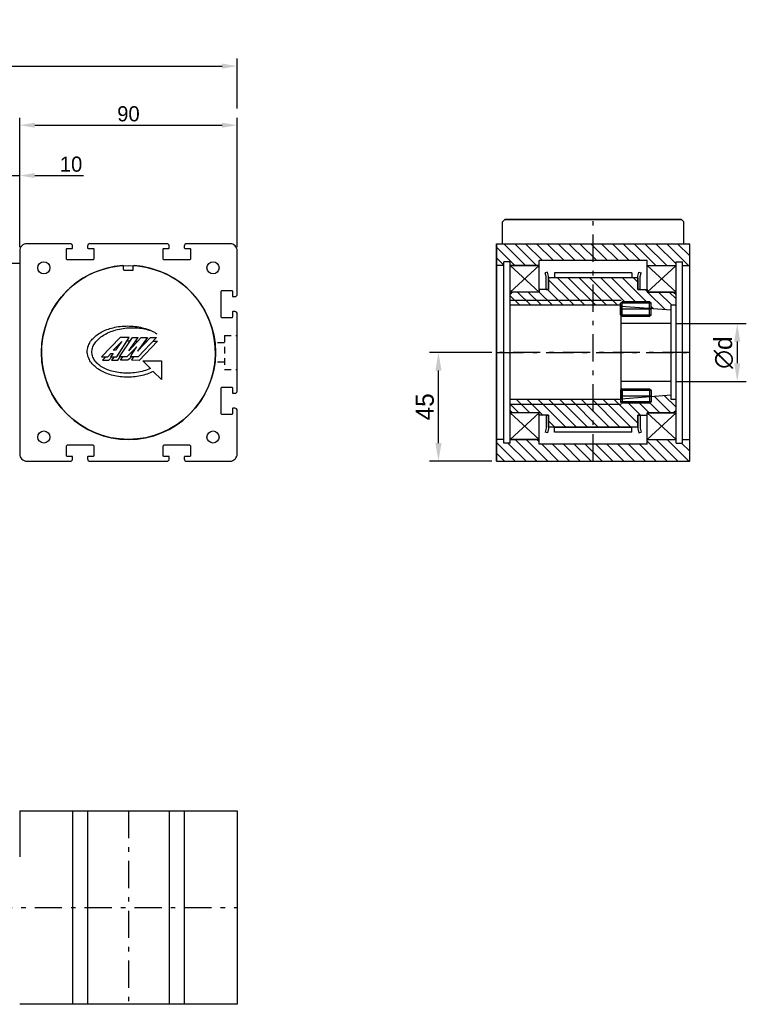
# Model space of a CAD drawing. Extents: x -953 to 825, y 48 to 504.
# Tile 3 of 3: x 525 to 825, y 96 to 504. Entities that reach past the tile are written whole.
import ezdxf

# ---------------------------------------------------------------- set-up
doc = ezdxf.new("R2010")
doc.units = 0
doc.header["$LTSCALE"] = 1.875
doc.linetypes.add('PL2', pattern=[11, 6, -2, 1, -2])
doc.linetypes.add('TR2', pattern=[5, 3, -2])
doc.layers.get('0').update_dxf_attribs({"linetype": 'CONTINUOUS'})
doc.layers.get('DEFPOINTS').update_dxf_attribs({"linetype": 'CONTINUOUS'})
for name, color, linetype in [('ASSI', 241, 'PL2'), ('MAGENTA', 6, 'CONTINUOUS'), ('QUOTE', 60, 'CONTINUOUS'), ('TRATTEGGI', 1, 'TR2')]:
    doc.layers.add(name, color=color, linetype=linetype)
doc.dimstyles.get("Standard").update_dxf_attribs({"dimtxt": 0.18, "dimasz": 0.18, "dimexe": 0.18, "dimexo": 0.0625, "dimgap": 0.09, "dimtad": 0, "dimtih": 1, "dimtoh": 1, "dimdec": 4, "dimzin": 0, "dimdsep": 46, "dimtxsty": 'STANDARD', "dimcen": 0.09, "dimadec": 0, "dimazin": 0, "dimtfac": 1, "dimtdec": 4, "dimtofl": 0, "dimtmove": 0, "dimatfit": 3, "dimfxl": 1, "dimtolj": 1, "dimtzin": 0, "dimarcsym": 0})

# ---------------------------------------------------------------- blocks, each defined once
blk = doc.blocks.new('*D6')
at = {"color": 0, "linetype": 'ByBlock', "transparency": 16777216}
for p, q in [((524.74, 388.29), (524.74, 440.32)), ((614.74, 386.73), (614.74, 440.32)), ((530.99, 437.2), (608.49, 437.2))]:
    blk.add_line(p, q, dxfattribs=at)
for points in [[(530.99, 438.24), (530.99, 436.16), (524.74, 437.2)], [(608.49, 438.24), (608.49, 436.16), (614.74, 437.2)]]:
    blk.add_solid(points, dxfattribs=at)
at = {"layer": 'DEFPOINTS', "color": 0, "linetype": 'ByBlock', "transparency": 16777216}
for p in [(614.74, 437.2), (524.74, 386.73), (614.74, 385.16)]:
    blk.add_point(p, dxfattribs=at)
at = {"color": 0, "linetype": 'ByBlock', "transparency": 16777216, "insert": (569.74, 441.89), "char_height": 6.25, "attachment_point": 5}
blk.add_mtext('\\A1;90', dxfattribs=at)
blk = doc.blocks.new('*D7')
at = {"color": 0, "linetype": 'ByBlock', "transparency": 16777216}
for p, q in [((508.49, 416.36), (502.24, 416.36)), ((514.74, 388.29), (514.74, 419.49)), ((514.74, 416.36), (524.74, 416.36)), ((524.74, 386.73), (524.74, 419.49)), ((530.99, 416.36), (551.2, 416.36))]:
    blk.add_line(p, q, dxfattribs=at)
for points in [[(508.49, 417.41), (508.49, 415.32), (514.74, 416.36)], [(530.99, 417.41), (530.99, 415.32), (524.74, 416.36)]]:
    blk.add_solid(points, dxfattribs=at)
at = {"layer": 'DEFPOINTS', "color": 0, "linetype": 'ByBlock', "transparency": 16777216}
for p in [(524.74, 416.36), (514.74, 386.73), (524.74, 385.16)]:
    blk.add_point(p, dxfattribs=at)
at = {"color": 0, "linetype": 'ByBlock', "transparency": 16777216, "insert": (545.99, 421.05), "char_height": 6.25, "attachment_point": 5}
blk.add_mtext('\\A1;10', dxfattribs=at)
blk = doc.blocks.new('N0050')
blk.add_lwpolyline([(23.4, -43, 0.414214), (23.1, -43.3), (23.1, -44, 0.414214), (24.1, -45), (42, -45, 0.414214), (45, -42), (45, -24.1, 0.414214), (44, -23.1), (43.3, -23.1, 0.414214), (43, -23.4), (43, -25.4, -0.414214), (42.7, -25.7), (38.8, -25.7, -0.414214), (38.3, -25.2), (38.3, -14.8, -0.414214), (38.8, -14.3), (42.7, -14.3, -0.414214), (43, -14.6), (43, -16.6, 0.414214), (43.3, -16.9), (44, -16.9, 0.414214), (45, -15.9), (45, 15.9, 0.414214), (44, 16.9), (43.3, 16.9, 0.414214), (43, 16.6), (43, 14.6, -0.414214), (42.7, 14.3), (38.8, 14.3, -0.414214), (38.3, 14.8), (38.3, 25.2, -0.414214), (38.8, 25.7), (42.7, 25.7, -0.414214), (43, 25.4), (43, 23.4, 0.414214), (43.3, 23.1), (44, 23.1, 0.414214), (45, 24.1), (45, 42, 0.414214), (42, 45), (24.1, 45, 0.414214), (23.1, 44), (23.1, 43.3, 0.414214), (23.4, 43), (25.4, 43, -0.414214), (25.7, 42.7), (25.7, 38.8, -0.414214), (25.2, 38.3), (14.8, 38.3, -0.414214), (14.3, 38.8), (14.3, 42.7, -0.414214), (14.6, 43), (16.6, 43, 0.414214), (16.9, 43.3), (16.9, 44, 0.414214), (15.9, 45), (-15.9, 45, 0.414214), (-16.9, 44), (-16.9, 43.3, 0.414214), (-16.6, 43), (-14.6, 43, -0.414214), (-14.3, 42.7), (-14.3, 38.8, -0.414214), (-14.8, 38.3), (-25.2, 38.3, -0.414214), (-25.7, 38.8), (-25.7, 42.7, -0.414214), (-25.4, 43), (-23.4, 43, 0.414214), (-23.1, 43.3), (-23.1, 44, 0.414214), (-24.1, 45), (-42, 45, 0.414214), (-45, 42), (-45, -42, 0.414214), (-42, -45), (-24.1, -45, 0.414214), (-23.1, -44), (-23.1, -43.3, 0.414214), (-23.4, -43), (-25.4, -43, -0.414214), (-25.7, -42.7), (-25.7, -38.8, -0.414214), (-25.2, -38.3), (-14.8, -38.3, -0.414214), (-14.3, -38.8), (-14.3, -42.7, -0.414214), (-14.6, -43), (-16.6, -43, 0.414214), (-16.9, -43.3), (-16.9, -44, 0.414214), (-15.9, -45), (15.9, -45, 0.414214), (16.9, -44), (16.9, -43.3, 0.414214), (16.6, -43), (14.6, -43, -0.414214), (14.3, -42.7), (14.3, -38.8, -0.414214), (14.8, -38.3), (25.2, -38.3, -0.414214), (25.7, -38.8), (25.7, -42.7, -0.414214), (25.4, -43)], format="xyb", close=True)
for centre in [(-35, 35), (35, 35), (-35, -35), (35, -35)]:
    blk.add_circle(centre, 2.5)
blk = doc.blocks.new('*D20')
at = {"color": 0, "linetype": 'ByBlock', "transparency": 16777216}
for p, q in [((-5.26, 467), (-5.26, 487.63)), ((614.74, 466.94), (614.74, 487.63)), ((0.99, 484.51), (608.49, 484.51))]:
    blk.add_line(p, q, dxfattribs=at)
for points in [[(0.99, 485.55), (0.99, 483.47), (-5.26, 484.51)], [(608.49, 485.55), (608.49, 483.47), (614.74, 484.51)]]:
    blk.add_solid(points, dxfattribs=at)
at = {"layer": 'DEFPOINTS', "color": 0, "linetype": 'ByBlock', "transparency": 16777216}
for p in [(614.74, 484.51), (-5.26, 465.43), (614.74, 465.38)]:
    blk.add_point(p, dxfattribs=at)
at = {"color": 0, "linetype": 'ByBlock', "transparency": 16777216, "insert": (240.32, 489.19), "char_height": 6.25, "attachment_point": 5}
blk.add_mtext('\\A1;Lt. = CORSA+460', dxfattribs=at)
blk = doc.blocks.new('*D32')
at = {"color": 0, "linetype": 'ByBlock', "transparency": 16777216}
for p, q in [((720.13, 366.03), (694.25, 366.03)), ((698, 328.53), (698, 358.53)), ((720.13, 321.03), (694.25, 321.03))]:
    blk.add_line(p, q, dxfattribs=at)
for points in [[(696.75, 358.53), (699.25, 358.53), (698, 366.03)], [(696.75, 328.53), (699.25, 328.53), (698, 321.03)]]:
    blk.add_solid(points, dxfattribs=at)
at = {"layer": 'DEFPOINTS', "color": 0, "linetype": 'ByBlock', "transparency": 16777216}
for p in [(698, 366.03), (722, 366.03), (722, 321.03)]:
    blk.add_point(p, dxfattribs=at)
at = {"color": 0, "linetype": 'ByBlock', "transparency": 16777216, "insert": (692.37, 343.53), "char_height": 7.5, "attachment_point": 5, "rotation": 90}
blk.add_mtext('\\A1;45', dxfattribs=at)
blk = doc.blocks.new('*D33')
at = {"color": 0, "linetype": 'ByBlock', "transparency": 16777216}
for p, q in [((796.15, 378.03), (825.38, 378.03)), ((821.63, 370.53), (821.63, 361.53)), ((796.15, 354.03), (825.38, 354.03))]:
    blk.add_line(p, q, dxfattribs=at)
for points in [[(820.38, 370.53), (822.88, 370.53), (821.63, 378.03)], [(820.38, 361.53), (822.88, 361.53), (821.63, 354.03)]]:
    blk.add_solid(points, dxfattribs=at)
at = {"layer": 'DEFPOINTS', "color": 0, "linetype": 'ByBlock', "transparency": 16777216}
for p in [(794.28, 378.03), (794.28, 354.03), (821.63, 354.03)]:
    blk.add_point(p, dxfattribs=at)
at = {"color": 0, "linetype": 'ByBlock', "transparency": 16777216, "insert": (816, 365.96), "char_height": 7.5, "attachment_point": 5, "rotation": 90}
blk.add_mtext('\\A1;∅d', dxfattribs=at)

msp = doc.modelspace()

# ---------------------------------------------------------------- hatches: boundary and pattern name
at = {"layer": 'QUOTE'}
h = msp.add_hatch(dxfattribs=at)
h.set_pattern_fill('ANSI31', color=0, angle=90, style=0)
h.set_pattern_definition([(135, (1095.4072, 206.828), (-2.245064, -2.245064), [])])
h.paths.add_polyline_path([(739.7, 402.03), (739.7, 404.03), (762, 404.03), (762, 411.03), (722, 411.03), (722, 402.03), (725, 402.03), (725, 403.53), (727.7, 403.53), (727.7, 402.03)])
h.paths.add_polyline_path([(784.3, 404.03), (784.3, 402.03), (796.3, 402.03), (796.3, 403.53), (799, 403.53), (799, 402.03), (802, 402.03), (802, 411.03), (762, 411.03), (762, 404.03)])
h.paths.add_polyline_path([(784.3, 328.03), (762, 328.03), (762, 321.03), (802, 321.03), (802, 330.03), (799, 330.03), (799, 328.53), (796.3, 328.53), (796.3, 330.03), (784.3, 330.03)])
h.paths.add_polyline_path([(762, 321.03), (762, 328.03), (739.7, 328.03), (739.7, 330.03), (727.7, 330.03), (727.7, 328.53), (725, 328.53), (725, 330.03), (722, 330.03), (722, 321.03)])
h = msp.add_hatch(dxfattribs=at)
h.set_pattern_fill('ANSI31', color=0, angle=90, style=0)
h.set_pattern_definition([(135, (967.0394, 262.4157), (-2.245064, -2.245064), [])])
h.paths.add_polyline_path([(743.53, 392.03), (742.53, 392.03), (739.7, 392.03), (739.7, 391.03), (728.7, 391.03), (727.7, 390.03), (727.7, 387.56), (762, 387.56), (762, 396.93), (743.53, 396.93)])
h.paths.add_polyline_path([(727.7, 387.56), (727.7, 385.53), (762, 385.53), (762, 387.56)])
h.paths.add_polyline_path([(773.39, 385.53), (773.39, 386.43), (773.99, 387.03), (785.39, 387.03), (785.99, 386.43), (785.99, 384.27), (794.28, 383.61), (794.28, 385.53), (796.3, 385.53), (796.3, 390.03), (795.3, 391.03), (784.3, 391.03), (784.3, 392.03), (780.48, 392.03), (780.48, 396.93), (762, 396.93), (762, 385.53)])
h.paths.add_polyline_path([(773.99, 345.03), (773.39, 345.63), (773.39, 346.53), (762, 346.53), (762, 335.13), (780.48, 335.13), (780.48, 340.03), (781.48, 340.03), (784.3, 340.03), (784.3, 341.03), (795.3, 341.03), (796.3, 342.03), (796.3, 346.53), (794.28, 346.53), (794.28, 348.45), (785.99, 347.79), (785.99, 345.63), (785.39, 345.03)])
h.paths.add_polyline_path([(727.7, 346.53), (727.7, 344.5), (762, 344.5), (762, 346.53)])
h.paths.add_polyline_path([(727.7, 344.5), (727.7, 342.03), (728.7, 341.03), (739.7, 341.03), (739.7, 340.03), (743.53, 340.03), (743.53, 335.13), (762, 335.13), (762, 344.5)])

# ---------------------------------------------------------------- linework, layer by layer
at = {"color": 0}
for p, q in [((724.5, 420.03), (725.5, 421.03)), ((724.5, 411.03), (724.5, 420.03)), ((725.5, 421.03), (798.5, 421.03)), ((798.5, 421.03), (799.5, 420.03)), ((799.5, 411.03), (799.5, 420.03)), ((722, 411.03), (722, 321.03)), ((722, 321.03), (722, 411.03)), ((722, 411.03), (722, 321.03)), ((722, 411.03), (741, 411.03)), ((722, 411.03), (741, 411.03)), ((722, 411.03), (802, 411.03)), ((722, 411.03), (802, 411.03)), ((722, 411.03), (802, 411.03)), ((802, 321.03), (802, 411.03)), ((802, 321.03), (802, 411.03)), ((802, 321.03), (802, 411.03)), ((725, 328.53), (725, 403.53)), ((727.7, 403.53), (725, 403.53)), ((727.7, 328.53), (727.7, 403.53)), ((784.3, 404.03), (739.7, 404.03)), ((739.7, 392.03), (739.7, 404.03)), ((784.3, 391.27), (784.3, 404.03)), ((796.3, 328.53), (796.3, 403.53)), ((796.3, 403.53), (799, 403.53)), ((799, 328.53), (799, 403.53)), ((725, 402.03), (722, 402.03)), ((727.7, 330.03), (727.7, 402.03)), ((727.7, 402.03), (739.7, 402.03)), ((739.7, 402.03), (727.7, 402.03)), ((739.7, 402.03), (727.7, 391.03)), ((739.7, 391.03), (727.7, 402.03)), ((739.7, 392.03), (739.7, 402.03)), ((784.3, 391.27), (784.3, 402.03)), ((784.3, 402.03), (796.3, 391.03)), ((784.3, 391.03), (796.3, 402.03)), ((784.3, 402.03), (796.3, 402.03)), ((784.3, 402.03), (796.3, 402.03)), ((796.3, 330.03), (796.3, 402.03)), ((799, 402.03), (802, 402.03)), ((743.06, 399.28), (742.09, 399.02)), ((742.53, 397.4), (742.09, 399.02)), ((742.53, 392.03), (742.53, 397.4)), ((743.53, 397.53), (743.06, 399.28)), ((743.53, 392.03), (743.53, 397.53)), ((780.48, 396.93), (743.53, 396.93)), ((743.53, 396.93), (743.53, 392.03)), ((743.53, 392.03), (743.53, 396.93)), ((778, 399), (746, 399)), ((746, 399), (746, 396.93)), ((746, 397), (778, 397)), ((778, 399), (778, 396.93)), ((780.48, 397.53), (780.94, 399.28)), ((780.48, 392.03), (780.48, 397.53)), ((780.48, 396.93), (780.48, 392.03)), ((780.48, 392.03), (780.48, 396.93)), ((780.94, 399.28), (781.91, 399.02)), ((781.48, 397.4), (781.91, 399.02)), ((781.48, 392.03), (781.48, 397.4)), ((743.53, 392.03), (739.7, 392.03)), ((739.7, 392.03), (739.7, 391.03)), ((742.53, 392.03), (743.53, 392.03)), ((780.48, 392.03), (784.3, 392.03)), ((781.48, 392.03), (780.48, 392.03)), ((784.3, 392.03), (784.3, 391.03)), ((739.7, 391.03), (727.7, 391.03)), ((727.7, 390.03), (728.7, 391.03)), ((727.7, 342.03), (727.7, 390.03)), ((773.6, 387.56), (727.7, 387.56)), ((739.7, 391.03), (728.7, 391.03)), ((784.3, 391.03), (796.3, 391.03)), ((795.3, 391.03), (784.3, 391.03)), ((795.3, 391.03), (796.3, 390.03)), ((796.3, 342.03), (796.3, 390.03)), ((773.6, 385.53), (727.7, 385.53)), ((773.39, 386.43), (773.99, 387.03)), ((785.99, 386.43), (773.39, 386.43)), ((773.39, 381.63), (773.39, 386.43)), ((773.39, 384.03), (786.15, 384.03)), ((773.6, 346.53), (773.6, 385.53)), ((773.6, 385.25), (794.28, 383.61)), ((785.39, 387.03), (773.99, 387.03)), ((773.99, 381.03), (773.99, 387.03)), ((785.99, 386.43), (785.39, 387.03)), ((785.39, 381.03), (785.39, 387.03)), ((785.99, 381.63), (785.99, 386.43)), ((794.28, 346.53), (794.28, 385.53)), ((796.3, 385.53), (794.28, 385.53)), ((773.39, 381.63), (785.99, 381.63)), ((773.99, 381.03), (773.39, 381.63)), ((773.99, 381.03), (785.39, 381.03)), ((785.39, 381.03), (785.99, 381.63)), ((794.28, 378.03), (773.6, 378.03)), ((773.99, 351.03), (773.39, 350.43)), ((773.39, 350.43), (785.99, 350.43)), ((773.39, 350.43), (773.39, 345.63)), ((794.28, 354.03), (773.6, 354.03)), ((773.99, 351.03), (785.39, 351.03)), ((773.99, 351.03), (773.99, 345.03)), ((785.39, 351.03), (785.39, 345.03)), ((785.39, 351.03), (785.99, 350.43)), ((785.99, 350.43), (785.99, 345.63)), ((773.6, 346.53), (727.7, 346.53)), ((773.39, 348.03), (786.15, 348.03)), ((773.6, 346.8), (794.28, 348.45)), ((796.3, 346.53), (794.28, 346.53)), ((773.6, 344.5), (727.7, 344.5)), ((785.99, 345.63), (773.39, 345.63)), ((773.39, 345.63), (773.99, 345.03)), ((785.39, 345.03), (773.99, 345.03)), ((785.99, 345.63), (785.39, 345.03)), ((728.7, 341.03), (727.7, 342.03)), ((739.7, 341.03), (727.7, 341.03)), ((739.7, 341.03), (727.7, 330.03)), ((739.7, 330.03), (727.7, 341.03)), ((739.7, 341.03), (728.7, 341.03)), ((739.7, 340.03), (739.7, 341.03)), ((743.53, 340.03), (739.7, 340.03)), ((739.7, 328.03), (739.7, 340.03)), ((739.7, 330.03), (739.7, 340.03)), ((742.53, 340.03), (743.53, 340.03)), ((742.53, 340.03), (742.53, 334.66)), ((743.53, 335.13), (743.53, 340.03)), ((743.53, 340.03), (743.53, 335.13)), ((743.53, 340.03), (743.53, 334.53)), ((780.48, 340.03), (784.3, 340.03)), ((781.48, 340.03), (780.48, 340.03)), ((780.48, 335.13), (780.48, 340.03)), ((780.48, 340.03), (780.48, 335.13)), ((780.48, 340.03), (780.48, 334.53)), ((781.48, 340.03), (781.48, 334.66)), ((784.3, 341.03), (796.3, 341.03)), ((795.3, 341.03), (784.3, 341.03)), ((784.3, 341.03), (796.3, 330.03)), ((784.3, 330.03), (796.3, 341.03)), ((784.3, 340.03), (784.3, 341.03)), ((784.3, 328.03), (784.3, 341.03)), ((796.3, 342.03), (795.3, 341.03)), ((742.53, 334.66), (742.09, 333.04)), ((743.53, 334.53), (743.06, 332.78)), ((780.48, 335.13), (743.53, 335.13)), ((746, 333.06), (746, 335.13)), ((746, 335.06), (778, 335.06)), ((778, 333.06), (778, 335.13)), ((780.48, 334.53), (780.94, 332.78)), ((781.48, 334.66), (781.91, 333.04)), ((743.06, 332.78), (742.09, 333.04)), ((778, 333.06), (746, 333.06)), ((780.94, 332.78), (781.91, 333.04)), ((725, 330.03), (722, 330.03)), ((727.7, 328.53), (725, 328.53)), ((727.7, 330.03), (739.7, 330.03)), ((739.7, 330.03), (727.7, 330.03)), ((784.3, 328.03), (739.7, 328.03)), ((784.3, 330.03), (796.3, 330.03)), ((784.3, 330.03), (796.3, 330.03)), ((796.3, 328.53), (799, 328.53)), ((799, 330.03), (802, 330.03)), ((722, 321.03), (802, 321.03)), ((722, 321.03), (802, 321.03)), ((722, 321.03), (802, 321.03))]:
    msp.add_line(p, q, dxfattribs=at)
msp.add_line((84.74, 403.03), (524.74, 403.03))
at = {"color": 7}
for p, q in [((567.74, 400.33), (567.74, 401.65)), ((568.04, 400.03), (571.44, 400.03)), ((571.74, 400.33), (571.74, 401.65)), ((558.97, 374.66), (559.55, 374.94)), ((559.55, 374.94), (560.15, 375.21)), ((560.15, 375.21), (560.78, 375.46)), ((560.78, 375.46), (561.42, 375.69)), ((561.42, 375.69), (562.07, 375.91)), ((562.07, 375.91), (562.75, 376.1)), ((562.75, 376.1), (563.44, 376.28)), ((563.44, 376.28), (564.14, 376.44)), ((564.14, 376.44), (564.86, 376.58)), ((564.86, 376.58), (565.59, 376.7)), ((565.59, 376.7), (566.34, 376.8)), ((566.34, 376.8), (567.1, 376.88)), ((567.1, 376.88), (567.86, 376.94)), ((567.86, 376.94), (568.64, 376.97)), ((568.64, 376.97), (569.43, 376.98)), ((569.43, 376.98), (569.43, 376.98)), ((569.43, 376.98), (570.22, 376.97)), ((570.22, 376.97), (570.99, 376.94)), ((570.99, 376.94), (571.76, 376.88)), ((571.76, 376.88), (572.52, 376.8)), ((572.52, 376.8), (573.26, 376.7)), ((573.26, 376.7), (574, 376.58)), ((574, 376.58), (574.72, 376.44)), ((574.72, 376.44), (575.42, 376.28)), ((575.42, 376.28), (576.11, 376.1)), ((576.11, 376.1), (576.78, 375.91)), ((576.78, 375.91), (577.44, 375.69)), ((577.44, 375.69), (578.08, 375.46)), ((578.08, 375.46), (578.7, 375.21)), ((578.7, 375.21), (579.31, 374.94)), ((579.31, 374.94), (579.89, 374.66)), ((554.09, 370.63), (554.4, 371.05)), ((554.4, 371.05), (554.74, 371.47)), ((554.74, 371.47), (555.11, 371.87)), ((555.11, 371.87), (555.51, 372.27)), ((555.51, 372.27), (555.93, 372.65)), ((555.93, 372.65), (556.38, 373.02)), ((556.38, 373.02), (556.85, 373.37)), ((556.85, 373.37), (557.35, 373.72)), ((557.35, 373.72), (557.86, 374.04)), ((557.86, 374.04), (558.41, 374.36)), ((558.41, 374.36), (558.97, 374.66)), ((566.35, 372.17), (558.56, 364.2)), ((564.93, 364.2), (569.99, 372.17)), ((565.97, 364.2), (571.35, 372.17)), ((569.99, 372.17), (566.35, 372.17)), ((575.02, 372.17), (569.84, 366.69)), ((569.84, 366.69), (573.8, 372.17)), ((571.35, 372.17), (573.8, 372.17)), ((573.55, 366.5), (578.88, 372.17)), ((577.62, 372.17), (573.55, 366.5)), ((581.33, 372.17), (573.7, 364.19)), ((575.02, 372.17), (575.02, 372.17)), ((575.02, 372.17), (577.62, 372.17)), ((578.88, 372.17), (581.33, 372.17)), ((579.89, 374.66), (580.45, 374.36)), ((580.45, 374.36), (580.99, 374.04)), ((580.99, 374.04), (581.48, 373.74)), ((552.7, 366.4), (552.72, 366.9)), ((552.72, 366.9), (552.78, 367.39)), ((552.78, 367.39), (552.87, 367.88)), ((552.87, 367.88), (552.99, 368.35)), ((552.99, 368.35), (553.15, 368.83)), ((553.15, 368.83), (553.34, 369.29)), ((553.34, 369.29), (553.56, 369.74)), ((553.56, 369.74), (553.81, 370.19)), ((553.81, 370.19), (554.09, 370.63)), ((563.44, 366.96), (563.83, 367.37)), ((564.33, 366.97), (563.44, 366.96)), ((563.83, 367.37), (564.3, 367.85)), ((564.3, 367.85), (564.86, 368.41)), ((564.77, 367.57), (564.33, 366.97)), ((565.25, 368.23), (564.77, 367.57)), ((564.86, 368.41), (565.48, 369.04)), ((565.78, 368.94), (565.25, 368.23)), ((565.48, 369.04), (566.19, 369.75)), ((566.35, 369.7), (565.78, 368.94)), ((566.19, 369.75), (566.97, 370.52)), ((566.97, 370.52), (566.35, 369.7)), ((573.21, 368.38), (569.09, 364.2)), ((569.84, 366.69), (570.23, 367.13)), ((571.76, 366.16), (572.22, 366.87)), ((572.22, 366.87), (572.7, 367.61)), ((572.7, 367.61), (573.21, 368.38)), ((552.72, 365.9), (552.7, 366.4)), ((552.78, 365.41), (552.72, 365.9)), ((552.87, 364.92), (552.78, 365.41)), ((552.99, 364.44), (552.87, 364.92)), ((553.15, 363.97), (552.99, 364.44)), ((553.34, 363.51), (553.15, 363.97)), ((553.56, 363.05), (553.34, 363.51)), ((553.81, 362.61), (553.56, 363.05)), ((558.56, 364.2), (561.17, 364.2)), ((561.17, 364.2), (562.48, 365.63)), ((563.39, 365.63), (562.35, 364.2)), ((562.35, 364.2), (564.93, 364.2)), ((562.48, 365.63), (563.39, 365.63)), ((569.09, 364.2), (565.97, 364.2)), ((570.56, 364.2), (570.93, 364.82)), ((573.7, 364.19), (570.56, 364.2)), ((570.93, 364.82), (571.33, 365.48)), ((571.33, 365.48), (571.76, 366.16)), ((554.09, 362.17), (553.81, 362.61)), ((554.4, 361.74), (554.09, 362.17)), ((554.74, 361.33), (554.4, 361.74)), ((555.11, 360.92), (554.74, 361.33)), ((555.51, 360.53), (555.11, 360.92)), ((555.93, 360.15), (555.51, 360.53)), ((556.38, 359.78), (555.93, 360.15)), ((556.85, 359.42), (556.38, 359.78)), ((557.35, 359.08), (556.85, 359.42)), ((557.86, 358.75), (557.35, 359.08)), ((558.41, 358.44), (557.86, 358.75)), ((578.89, 359.35), (575.67, 362.56)), ((575.67, 362.56), (583.42, 362.56)), ((583.42, 362.56), (583.42, 354.81)), ((558.97, 358.14), (558.41, 358.44)), ((559.55, 357.86), (558.97, 358.14)), ((560.15, 357.59), (559.55, 357.86)), ((560.78, 357.34), (560.15, 357.59)), ((561.42, 357.11), (560.78, 357.34)), ((562.07, 356.89), (561.42, 357.11)), ((562.75, 356.69), (562.07, 356.89)), ((563.44, 356.52), (562.75, 356.69)), ((564.14, 356.36), (563.44, 356.52)), ((564.86, 356.22), (564.14, 356.36)), ((565.59, 356.1), (564.86, 356.22)), ((566.34, 356), (565.59, 356.1)), ((567.1, 355.92), (566.34, 356)), ((567.86, 355.86), (567.1, 355.92)), ((568.64, 355.83), (567.86, 355.86)), ((569.43, 355.82), (568.64, 355.83)), ((570.22, 355.83), (569.43, 355.82)), ((569.43, 355.82), (569.43, 355.82)), ((570.99, 355.86), (570.22, 355.83)), ((571.76, 355.92), (570.99, 355.86)), ((572.52, 356), (571.76, 355.92)), ((573.26, 356.1), (572.52, 356)), ((574, 356.22), (573.26, 356.1)), ((574.72, 356.36), (574, 356.22)), ((575.42, 356.52), (574.72, 356.36)), ((576.11, 356.69), (575.42, 356.52)), ((576.78, 356.89), (576.11, 356.69)), ((577.44, 357.11), (576.78, 356.89)), ((578.08, 357.34), (577.44, 357.11)), ((578.7, 357.59), (578.08, 357.34)), ((579.31, 357.86), (578.7, 357.59)), ((580.03, 358.21), (579.31, 357.86)), ((583.42, 354.81), (580.03, 358.21)), ((524.74, 176.27), (614.74, 176.27)), ((546.64, 176.27), (546.64, 96.27)), ((552.84, 176.27), (552.84, 96.27)), ((586.64, 176.27), (586.64, 96.27)), ((592.84, 176.27), (592.84, 96.27)), ((614.74, 176.27), (614.74, 96.27)), ((614.74, 96.27), (524.74, 96.27))]:
    msp.add_line(p, q, dxfattribs=at)
at = {"color": 7, "linetype": 'Continuous'}
for p, q in [((562.4, 374.65), (563.07, 374.9)), ((563.07, 374.9), (563.77, 375.13)), ((563.77, 375.13), (564.48, 375.35)), ((564.48, 375.35), (565.22, 375.54)), ((565.22, 375.54), (565.97, 375.71)), ((565.97, 375.71), (566.75, 375.86)), ((566.75, 375.86), (567.54, 375.99)), ((567.54, 375.99), (568.31, 376.1)), ((568.31, 376.1), (569.08, 376.18)), ((569.08, 376.18), (569.85, 376.23)), ((569.85, 376.23), (570.61, 376.27)), ((570.61, 376.27), (571.37, 376.28)), ((571.37, 376.28), (572.11, 376.27)), ((572.11, 376.27), (572.85, 376.24)), ((572.85, 376.24), (573.58, 376.18)), ((573.58, 376.18), (574.3, 376.11)), ((574.3, 376.11), (575.01, 376.02)), ((575.01, 376.02), (575.71, 375.9)), ((575.71, 375.9), (576.39, 375.77)), ((576.39, 375.77), (577.06, 375.62)), ((577.06, 375.62), (577.71, 375.45)), ((577.71, 375.45), (578.35, 375.26)), ((578.35, 375.26), (578.96, 375.05)), ((578.96, 375.05), (579.49, 374.85)), ((556.28, 370.49), (556.63, 370.9)), ((556.63, 370.9), (557.02, 371.31)), ((557.02, 371.31), (557.43, 371.7)), ((557.43, 371.7), (557.88, 372.08)), ((557.88, 372.08), (558.35, 372.45)), ((558.35, 372.45), (558.85, 372.81)), ((558.85, 372.81), (559.38, 373.15)), ((559.38, 373.15), (559.93, 373.48)), ((559.93, 373.48), (560.51, 373.8)), ((560.51, 373.8), (561.12, 374.1)), ((561.12, 374.1), (561.75, 374.38)), ((561.75, 374.38), (562.4, 374.65)), ((554.62, 366.46), (554.66, 366.93)), ((554.66, 366.93), (554.74, 367.39)), ((554.74, 367.39), (554.85, 367.85)), ((554.85, 367.85), (555, 368.31)), ((555, 368.31), (555.19, 368.76)), ((555.19, 368.76), (555.41, 369.2)), ((555.41, 369.2), (555.67, 369.64)), ((555.67, 369.64), (555.96, 370.07)), ((555.96, 370.07), (556.28, 370.49)), ((570.35, 370.74), (569.08, 370.74)), ((572.77, 370.74), (573.63, 370.74)), ((581.77, 370.74), (574.14, 362.76)), ((576.61, 370.74), (577.54, 370.74)), ((579.96, 370.74), (581.77, 370.74)), ((554.62, 365.99), (554.62, 366.46)), ((554.66, 365.52), (554.62, 365.99)), ((554.75, 365.04), (554.66, 365.52)), ((554.87, 364.57), (554.75, 365.04)), ((555.02, 364.12), (554.87, 364.57)), ((554.87, 364.57), (554.87, 364.57)), ((555.22, 363.68), (555.02, 364.12)), ((555.44, 363.25), (555.22, 363.68)), ((555.7, 362.83), (555.44, 363.25)), ((556, 362.42), (555.7, 362.83)), ((560.4, 364.2), (559, 362.77)), ((559, 362.77), (561.6, 362.77)), ((561.6, 362.77), (562.91, 364.2)), ((563.83, 364.2), (562.79, 362.77)), ((562.79, 362.77), (565.37, 362.77)), ((562.91, 364.2), (563.83, 364.2)), ((565.37, 362.77), (566.27, 364.2)), ((566.41, 362.77), (567.37, 364.2)), ((569.53, 362.77), (566.41, 362.77)), ((570.28, 363.53), (569.53, 362.77)), ((570.94, 364.2), (570.28, 363.53)), ((571, 362.77), (571.37, 363.39)), ((574.14, 362.76), (571, 362.77)), ((571.37, 363.39), (571.77, 364.05)), ((571.77, 364.05), (571.86, 364.19)), ((556.32, 362.03), (556, 362.42)), ((556.67, 361.65), (556.32, 362.03)), ((557.06, 361.29), (556.67, 361.65)), ((557.47, 360.93), (557.06, 361.29)), ((557.91, 360.6), (557.47, 360.93)), ((558.37, 360.27), (557.91, 360.6)), ((558.86, 359.97), (558.37, 360.27)), ((559.37, 359.68), (558.86, 359.97)), ((559.91, 359.4), (559.37, 359.68)), ((560.47, 359.14), (559.91, 359.4)), ((561.05, 358.9), (560.47, 359.14)), ((561.65, 358.67), (561.05, 358.9)), ((562.26, 358.47), (561.65, 358.67)), ((576.84, 358.59), (576.12, 358.38)), ((577.54, 358.82), (576.84, 358.59)), ((578.21, 359.07), (577.54, 358.82)), ((578.89, 359.35), (578.21, 359.07)), ((562.9, 358.28), (562.26, 358.47)), ((563.55, 358.11), (562.9, 358.28)), ((564.22, 357.95), (563.55, 358.11)), ((564.9, 357.82), (564.22, 357.95)), ((565.6, 357.71), (564.9, 357.82)), ((566.31, 357.61), (565.6, 357.71)), ((567.02, 357.54), (566.31, 357.61)), ((567.75, 357.49), (567.02, 357.54)), ((568.49, 357.45), (567.75, 357.49)), ((569.24, 357.44), (568.49, 357.45)), ((570, 357.46), (569.24, 357.44)), ((570.76, 357.49), (570, 357.46)), ((571.53, 357.55), (570.76, 357.49)), ((572.3, 357.63), (571.53, 357.55)), ((573.07, 357.73), (572.3, 357.63)), ((573.86, 357.86), (573.07, 357.73)), ((574.63, 358.01), (573.86, 357.86)), ((575.39, 358.18), (574.63, 358.01)), ((576.12, 358.38), (575.39, 358.18))]:
    msp.add_line(p, q, dxfattribs=at)
at = {"color": 7}
msp.add_circle((569.74, 366.03), 36, dxfattribs=at)
for centre, radius, start, end in [((569.74, 366.03), 36, 93.6939, 86.3061), ((567.44, 401.65), 0.3, 0, 93.6939), ((568.04, 400.33), 0.3, 180, 270), ((571.44, 400.33), 0.3, 270, 0), ((572.04, 401.65), 0.3, 86.3061, 180)]:
    msp.add_arc(centre, radius, start, end, dxfattribs=at)
at = {"layer": 'ASSI', "color": 0}
for p, q in [((762, 321.03), (762, 421.03)), ((722, 366.03), (802, 366.03)), ((802, 366.03), (722, 366.03))]:
    msp.add_line(p, q, dxfattribs=at)
at = {"layer": 'ASSI', "color": 7}
for p, q in [((569.74, 176.27), (569.74, 96.27)), ((-5.26, 136.27), (614.74, 136.27))]:
    msp.add_line(p, q, dxfattribs=at)
at = {"layer": 'MAGENTA', "color": 7}
for p, q in [((798.5, 421.03), (725.5, 421.03)), ((799.5, 420.03), (798.5, 421.03)), ((799.5, 411.03), (799.5, 420.03))]:
    msp.add_line(p, q, dxfattribs=at)
at = {"layer": 'QUOTE', "color": 7, "linetype": 'Continuous'}
for p, q in [((524.74, 408.03), (524.74, 389.03)), ((524.74, 176.27), (524.74, 157.27))]:
    msp.add_line(p, q, dxfattribs=at)
at = {"layer": 'TRATTEGGI', "color": 7, "ltscale": 0.5}
for p, q in [((609.44, 373.03), (609.44, 359.03)), ((609.44, 373.03), (614.74, 373.03)), ((609.44, 370.03), (605.74, 370.03)), ((609.44, 370.03), (609.44, 370.03)), ((609.44, 362.03), (605.74, 362.03)), ((609.44, 359.03), (614.74, 359.03))]:
    msp.add_line(p, q, dxfattribs=at)

# ---------------------------------------------------------------- block references
at = {"color": 7}
msp.add_blockref('N0050', (569.74, 366.03), dxfattribs=at)

# ---------------------------------------------------------------- dimensions: what is measured, and where the dimension line sits
at = {"layer": 'QUOTE', "color": 7}
dim = msp.add_linear_dim(base=(614.74, 484.51), p1=(-5.26, 465.43), p2=(614.74, 465.38), text='Lt. = CORSA+460', dimstyle='STANDARD', override={"dimscale": 2.5, "dimtxt": 2.5, "dimasz": 2.5, "dimexe": 1.25, "dimexo": 0.625, "dimgap": 0.625, "dimtad": 1, "dimtih": 0, "dimtoh": 0, "dimdec": 1, "dimzin": 8, "dimlunit": 6, "dimcen": 2.5, "dimtofl": 1}, dxfattribs=at)
dim.commit()
dim.dimension.update_dxf_attribs({"geometry": '*D20', "text_midpoint": (240.32, 484.51), "dimtype": 160})
dim = msp.add_linear_dim(base=(614.74, 460.06), p1=(524.74, 409.59), p2=(614.74, 408.03), dimstyle='STANDARD', override={"dimscale": 2.5, "dimtxt": 2.5, "dimasz": 2.5, "dimexe": 1.25, "dimexo": 0.625, "dimgap": 0.625, "dimtad": 1, "dimtih": 0, "dimtoh": 0, "dimdec": 1, "dimzin": 8, "dimlunit": 6, "dimcen": 2.5, "dimtofl": 1}, dxfattribs=at)
dim.commit()
dim.dimension.update_dxf_attribs({"geometry": '*D6', "text_midpoint": (569.74, 464.75), "insert": (0, 22.86)})
dim = msp.add_linear_dim(base=(524.74, 439.23), p1=(514.74, 409.59), p2=(524.74, 408.03), dimstyle='STANDARD', override={"dimscale": 2.5, "dimtxt": 2.5, "dimasz": 2.5, "dimexe": 1.25, "dimexo": 0.625, "dimgap": 0.625, "dimtad": 1, "dimtih": 0, "dimtoh": 0, "dimdec": 1, "dimzin": 8, "dimlunit": 6, "dimcen": 2.5, "dimtofl": 1}, dxfattribs=at)
dim.commit()
dim.dimension.update_dxf_attribs({"geometry": '*D7', "text_midpoint": (545.99, 439.23), "dimtype": 160, "insert": (0, 22.86)})
at = {"layer": 'QUOTE', "color": 0}
dim = msp.add_linear_dim(base=(821.63, 354.03), p1=(794.28, 378.03), p2=(794.28, 354.03), angle=270, text='%%Cd', dimstyle='STANDARD', override={"dimscale": 3, "dimtxt": 2.5, "dimasz": 2.5, "dimexe": 1.25, "dimexo": 0.625, "dimgap": 0.625, "dimtad": 1, "dimtih": 0, "dimtoh": 0, "dimdec": 1, "dimzin": 8, "dimlunit": 6, "dimcen": 2.5, "dimtofl": 1}, dxfattribs=at)
dim.commit()
dim.dimension.update_dxf_attribs({"geometry": '*D33', "text_midpoint": (821.63, 365.96), "dimtype": 160})
dim = msp.add_linear_dim(base=(698, 366.03), p1=(722, 321.03), p2=(722, 366.03), angle=270, dimstyle='STANDARD', override={"dimscale": 3, "dimtxt": 2.5, "dimasz": 2.5, "dimexe": 1.25, "dimexo": 0.625, "dimgap": 0.625, "dimtad": 1, "dimtih": 0, "dimtoh": 0, "dimdec": 1, "dimzin": 8, "dimlunit": 6, "dimcen": 2.5, "dimtofl": 1}, dxfattribs=at)
dim.commit()
dim.dimension.update_dxf_attribs({"geometry": '*D32', "text_midpoint": (692.37, 343.53)})

doc.saveas('drawing.dxf')
